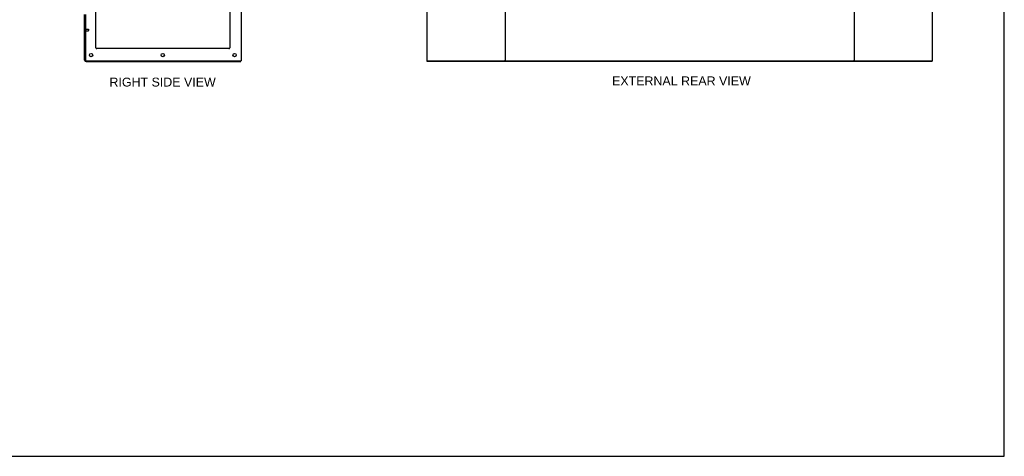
# Model space of a CAD drawing. Header units: inches. Extents: x 0 to 309, y 0 to 200.
# Tile 82 of 119: x 158 to 309, y 0 to 67. Entities that reach past the tile are written whole.
import ezdxf

# ---------------------------------------------------------------- set-up
doc = ezdxf.new("R2010")
doc.units = ezdxf.units.IN
doc.header["$LTSCALE"] = 17
doc.header["$MEASUREMENT"] = 0
doc.linetypes.add('HIDDEN', pattern=[0.2, 0.1, -0.1])
doc.layers.get('0').update_dxf_attribs({"linetype": 'CONTINUOUS'})
doc.layers.add('DEFAULT_2', color=8, linetype='HIDDEN')
doc.layers.add('DIMENSIONS', color=7, linetype='CONTINUOUS')
doc.styles.get("Standard").update_dxf_attribs({"font": 'arial.ttf'})

msp = doc.modelspace()

# ---------------------------------------------------------------- linework, layer by layer
at = {"color": 7, "linetype": 'Continuous'}
for p, q in [((309.091, 0), (309.091, 200)), ((192.084, 144.414), (192.084, 60.664)), ((220.572, 144.414), (220.572, 60.664)), ((232.572, 144.414), (232.572, 60.664)), ((286.072, 144.414), (286.072, 60.664)), ((298.072, 60.664), (298.072, 144.414)), ((169.834, 62.664), (169.834, 141.039)), ((190.334, 141.039), (190.334, 62.664)), ((168.084, 60.789), (168.084, 67.789)), ((168.209, 67.783), (168.209, 60.789)), ((190.209, 62.539), (169.959, 62.539)), ((168.334, 60.664), (192.084, 60.664)), ((168.334, 60.539), (192.021, 60.539)), ((192.021, 60.539), (192.021, 60.664)), ((220.572, 60.664), (232.487, 60.664)), ((220.634, 60.539), (220.634, 60.664)), ((298.009, 60.539), (220.634, 60.539)), ((232.657, 60.664), (285.987, 60.664)), ((286.157, 60.664), (298.072, 60.664)), ((298.009, 60.539), (298.009, 60.664)), ((0, 0), (309.091, 0))]:
    msp.add_line(p, q, dxfattribs=at)
at = {"color": 3, "linetype": 'Continuous'}
for p, q in [((232.657, 60.664), (232.487, 60.664)), ((286.157, 60.664), (285.987, 60.664))]:
    msp.add_line(p, q, dxfattribs=at)
at = {"color": 7, "linetype": 'Continuous'}
for centre in [(169.084, 61.539), (180.084, 61.539), (191.084, 61.539)]:
    msp.add_circle(centre, 0.25, dxfattribs=at)
for centre, radius, start, end in [((169.959, 62.664), 0.125, 180, 270), ((190.209, 62.664), 0.125, 270, 360), ((168.334, 60.789), 0.25, 180, 270), ((168.334, 60.789), 0.125, 180, 270)]:
    msp.add_arc(centre, radius, start, end, dxfattribs=at)
at = {"layer": 'DEFAULT_2', "color": 8, "linetype": 'HIDDEN'}
for p, q in [((168.252, 65.551), (168.252, 65.267)), ((168.252, 65.533), (168.699, 65.533)), ((168.252, 65.285), (168.699, 65.285)), ((168.709, 65.523), (168.709, 65.295))]:
    msp.add_line(p, q, dxfattribs=at)
for centre, radius, start, end in [((168.23, 65.551), 0.0215, 0, 180), ((168.23, 65.267), 0.0215, 180, 360), ((168.699, 65.523), 0.01, 0, 90), ((168.699, 65.295), 0.01, 270, 360)]:
    msp.add_arc(centre, radius, start, end, dxfattribs=at)

# ---------------------------------------------------------------- texts
at = {"layer": 'DIMENSIONS', "color": 2, "linetype": 'Continuous', "char_height": 1.36364, "attachment_point": 2, "line_spacing_factor": 0.9}
for s, insert, width in [('RIGHT SIDE VIEW', (180.053, 58.087), 16.26225), ('EXTERNAL REAR VIEW', (259.589, 58.273), 21.23015)]:
    msp.add_mtext(s, dxfattribs=dict(at, insert=insert, width=width))

doc.saveas('drawing.dxf')
